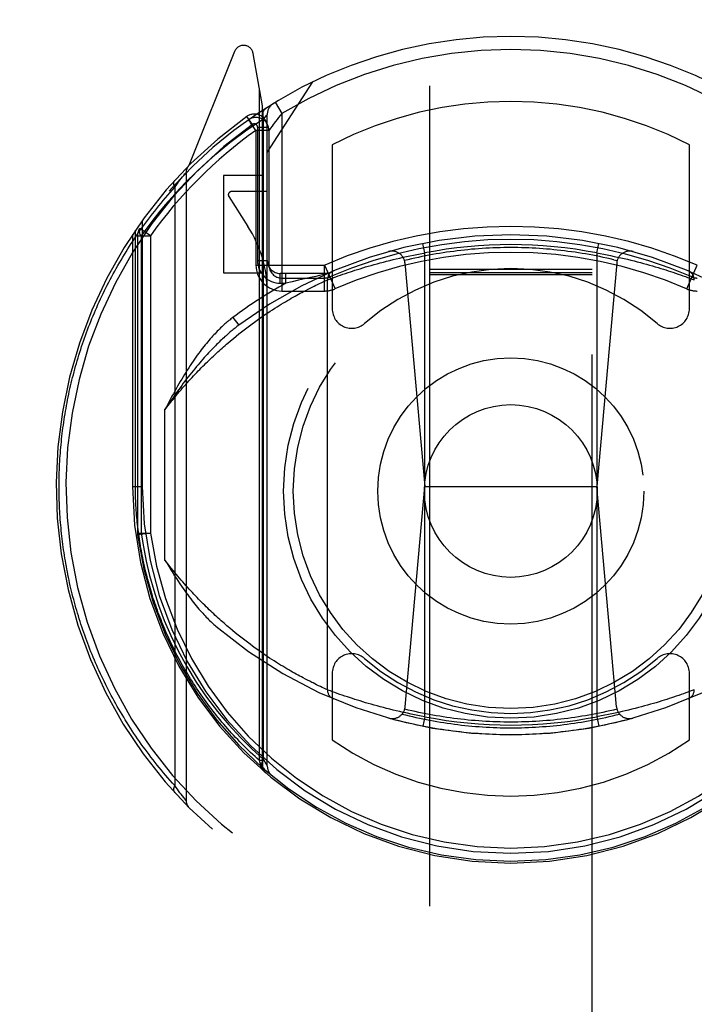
# Model space of a CAD drawing. Header units: inches. Extents: x 0 to 230, y 0 to 149.
# Tile 51 of 92: x 69.34 to 70.38, y 103.04 to 104.56. Entities that reach past the tile are written whole.
import ezdxf

# ---------------------------------------------------------------- set-up
doc = ezdxf.new("R2010")
doc.units = ezdxf.units.IN
doc.header["$LTSCALE"] = 12.635135
doc.header["$MEASUREMENT"] = 0
doc.linetypes.add('HIDDEN', pattern=[0.2, 0.1, -0.1])
doc.layers.get('0').update_dxf_attribs({"linetype": 'CONTINUOUS'})
doc.layers.add('DEFAULT_2', color=8, linetype='HIDDEN')
doc.layers.add('DIMENSIONS', color=7, linetype='CONTINUOUS')
doc.styles.get("Standard").update_dxf_attribs({"font": 'arial.ttf'})
doc.dimstyles.new('DIMSTYLE_1', dxfattribs={"dimtxt": 1.013514, "dimasz": 1.351351, "dimexe": 0.09, "dimexo": 0.07, "dimgap": 0.0375, "dimtad": 0, "dimtih": 1, "dimtoh": 1, "dimzin": 4, "dimdsep": 46, "dimtxsty": 'Standard', "dimblk": '_FILLED', "dimblk1": '_FILLED', "dimblk2": '_FILLED', "dimcen": 0.09, "dimazin": 1, "dimtfac": 1, "dimtofl": 0, "dimtmove": 0, "dimatfit": 3, "dimldrblk": '_FILLED', "dimfxl": 1, "dimtolj": 1, "dimtzin": 4, "dimarcsym": 0})

# ---------------------------------------------------------------- blocks, each defined once
blk = doc.blocks.new('_FILLED')
at = {"color": 0, "linetype": 'ByBlock'}
blk.add_solid([(0, 0), (-1, 0.2), (-1, -0.2)], dxfattribs=at)
blk = doc.blocks.new('*D13')
at = {"layer": 'DIMENSIONS', "color": 2, "linetype": 'Continuous'}
for p, q in [((69.2811, 84.0253), (66.6874, 84.0253)), ((72.9061, 84.0253), (75.6088, 84.0253))]:
    blk.add_line(p, q, dxfattribs=at)
at = {"layer": 'DIMENSIONS', "color": 2, "linetype": 'Continuous', "xscale": 1.3513513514, "yscale": 1.3513513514, "zscale": 1.3513513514}
blk.add_blockref('_FILLED', (69.2811, 84.0253), dxfattribs=at)
at = {"layer": 'DIMENSIONS', "color": 2, "linetype": 'Continuous', "xscale": 1.3513513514, "yscale": 1.3513513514, "zscale": 1.3513513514, "rotation": 180}
blk.add_blockref('_FILLED', (72.9061, 84.0253), dxfattribs=at)
at = {"layer": 'DIMENSIONS', "color": 2, "linetype": 'Continuous', "insert": (66.1807, 84.5321), "char_height": 1.01351, "width": 2.754195, "attachment_point": 3, "line_spacing_factor": 0.9}
blk.add_mtext('3.63', dxfattribs=at)
blk = doc.blocks.new('*D16')
at = {"layer": 'DIMENSIONS', "color": 2, "linetype": 'Continuous'}
for p, q in [((55.608, 108.0607), (55.608, 110.9352)), ((55.608, 110.9352), (56.7904, 110.9352)), ((54.3918, 106.9357), (57.8229, 106.9357)), ((55.608, 106.9357), (55.608, 104.233))]:
    blk.add_line(p, q, dxfattribs=at)
at = {"layer": 'DIMENSIONS', "color": 2, "linetype": 'Continuous', "xscale": 1.3513513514, "yscale": 1.3513513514, "zscale": 1.3513513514}
for p, rotation in [((55.608, 108.0607), 270), ((55.608, 106.9357), 90)]:
    blk.add_blockref('_FILLED', p, dxfattribs=dict(at, rotation=rotation))
at = {"layer": 'DIMENSIONS', "color": 2, "linetype": 'Continuous', "insert": (57.2972, 111.442), "char_height": 1.01351, "width": 2.754195, "attachment_point": 1, "line_spacing_factor": 0.9}
blk.add_mtext('1.13', dxfattribs=at)

msp = doc.modelspace()

# ---------------------------------------------------------------- linework, layer by layer
at = {"layer": 'DEFAULT_2', "color": 8, "linetype": 'HIDDEN'}
for p, q in [((69.9686, 106.9832), (69.9686, 74.9814)), ((70.2186, 74.9814), (70.2186, 106.9832)), ((69.6682, 104.509), (69.598, 104.3335)), ((69.7111, 104.4255), (69.6969, 104.5061)), ((69.7067, 103.4169), (69.7067, 104.4504)), ((69.7186, 104.3533), (69.7886, 104.4623)), ((69.7111, 103.4093), (69.7111, 104.4255)), ((69.7308, 104.4308), (69.7411, 104.4137)), ((69.6957, 104.3968), (69.687, 104.409)), ((69.6898, 104.404), (69.6896, 104.4038)), ((69.6898, 104.404), (69.6896, 104.4038)), ((69.6903, 104.4043), (69.6898, 104.404)), ((69.7128, 104.4048), (69.7154, 104.4081)), ((69.7128, 103.4189), (69.7128, 104.4049)), ((69.7154, 104.4081), (69.7172, 104.4104)), ((69.7186, 103.4091), (69.7186, 104.4122)), ((69.7411, 104.4137), (69.7361, 104.4075)), ((69.7411, 104.4137), (69.7411, 104.1402)), ((69.7036, 104.3927), (69.7036, 104.1872)), ((69.7036, 104.3927), (69.7186, 104.3927)), ((69.7011, 104.3875), (69.7011, 104.1802)), ((69.7211, 104.3875), (69.7011, 104.3875)), ((69.7211, 104.3875), (69.7211, 104.1802)), ((69.8186, 104.3655), (69.8186, 104.1128)), ((70.3686, 104.1128), (70.3686, 104.3655)), ((69.5842, 104.3109), (69.5861, 104.3133)), ((69.5861, 104.3133), (69.588, 104.3158)), ((69.588, 104.3158), (69.5899, 104.3182)), ((69.5899, 104.3182), (69.5917, 104.3205)), ((69.5917, 104.3205), (69.5935, 104.3228)), ((69.5935, 104.3228), (69.5936, 104.3229)), ((69.5936, 104.3229), (69.5936, 103.3555)), ((69.6511, 104.3183), (69.6511, 104.1683)), ((69.7111, 104.3183), (69.6511, 104.3183)), ((69.576, 104.2999), (69.5782, 104.3029)), ((69.576, 104.2999), (69.576, 103.3785)), ((69.5782, 104.3029), (69.5803, 104.3056)), ((69.5803, 104.3056), (69.5821, 104.3081)), ((69.5821, 104.3081), (69.5842, 104.3109)), ((69.6594, 104.2856), (69.6889, 104.2397)), ((69.7186, 104.2933), (69.6636, 104.2933)), ((69.5386, 104.2251), (69.5223, 104.2367)), ((69.5261, 104.249), (69.5261, 103.8392)), ((69.5111, 104.2274), (69.5111, 103.8392)), ((69.5155, 103.8392), (69.5155, 104.2339)), ((69.5186, 104.2251), (69.5186, 103.7675)), ((69.5186, 104.2251), (69.5386, 104.2251)), ((69.5245, 104.2251), (69.5245, 103.7674)), ((69.5386, 104.2251), (69.5386, 103.7675)), ((69.9611, 104.1988), (69.9582, 104.2135)), ((70.2261, 104.1988), (70.229, 104.2135)), ((69.9173, 104.1898), (69.9225, 104.191)), ((69.9225, 104.191), (69.9277, 104.1921)), ((69.9277, 104.1921), (69.9329, 104.1933)), ((69.9329, 104.1933), (69.9382, 104.1944)), ((69.9382, 104.1944), (69.9435, 104.1954)), ((69.9435, 104.1954), (69.9488, 104.1965)), ((69.9488, 104.1965), (69.9541, 104.1975)), ((69.9611, 103.4846), (69.9611, 104.1988)), ((70.2261, 104.1988), (70.2261, 103.4846)), ((70.2261, 104.1988), (70.2314, 104.1978)), ((70.2314, 104.1978), (70.2367, 104.1968)), ((70.2367, 104.1968), (70.242, 104.1958)), ((70.242, 104.1958), (70.2473, 104.1947)), ((70.2473, 104.1947), (70.2526, 104.1936)), ((70.2526, 104.1936), (70.2578, 104.1925)), ((70.2578, 104.1925), (70.263, 104.1914)), ((70.263, 104.1914), (70.2682, 104.1902)), ((69.7011, 104.1802), (69.807, 104.1802)), ((69.7036, 104.1872), (69.7186, 104.1872)), ((69.8069, 104.1402), (69.8069, 104.1802)), ((69.8069, 104.1802), (69.8229, 104.1435)), ((69.8614, 104.1746), (69.8655, 104.1759)), ((69.8655, 104.1759), (69.8697, 104.1772)), ((69.8697, 104.1772), (69.874, 104.1784)), ((69.874, 104.1784), (69.8785, 104.1797)), ((69.8785, 104.1797), (69.883, 104.181)), ((69.883, 104.181), (69.8877, 104.1823)), ((69.8877, 104.1823), (69.8924, 104.1836)), ((69.8924, 104.1836), (69.8973, 104.1848)), ((69.8973, 104.1848), (69.9022, 104.1861)), ((69.9022, 104.1861), (69.9072, 104.1873)), ((69.9072, 104.1873), (69.9122, 104.1886)), ((69.9122, 104.1886), (69.9173, 104.1898)), ((69.9305, 104.1834), (69.9611, 103.8392)), ((70.2567, 104.1834), (70.2261, 103.8392)), ((70.252, 104.1883), (70.2574, 104.187)), ((70.2682, 104.1902), (70.2733, 104.189)), ((70.2733, 104.189), (70.2784, 104.1878)), ((70.2784, 104.1878), (70.2834, 104.1865)), ((70.2834, 104.1865), (70.2883, 104.1853)), ((70.2883, 104.1853), (70.2932, 104.184)), ((70.2932, 104.184), (70.298, 104.1827)), ((70.298, 104.1827), (70.3027, 104.1814)), ((70.3027, 104.1814), (70.3073, 104.1801)), ((70.3073, 104.1801), (70.3118, 104.1789)), ((70.3118, 104.1789), (70.3161, 104.1776)), ((70.3161, 104.1776), (70.3204, 104.1763)), ((70.3204, 104.1763), (70.3245, 104.1751)), ((70.3644, 104.1435), (70.3803, 104.1802)), ((69.6511, 104.1683), (69.7111, 104.1683)), ((69.7386, 104.1522), (69.7386, 104.1672)), ((69.8111, 104.1672), (69.7386, 104.1672)), ((69.7472, 104.1522), (69.7472, 104.1672)), ((69.7849, 104.1609), (69.7758, 104.1588)), ((69.7936, 104.1628), (69.7849, 104.1609)), ((69.7991, 104.164), (69.7936, 104.1628)), ((69.8082, 104.1659), (69.7991, 104.164)), ((69.8175, 104.1597), (69.8209, 104.161)), ((69.8209, 104.161), (69.8241, 104.1622)), ((69.8241, 104.1622), (69.8279, 104.1635)), ((69.8279, 104.1635), (69.8313, 104.1647)), ((69.8313, 104.1647), (69.8349, 104.166)), ((69.8349, 104.166), (69.8389, 104.1673)), ((69.8389, 104.1673), (69.8431, 104.1688)), ((69.8431, 104.1688), (69.8465, 104.1699)), ((69.8465, 104.1699), (69.85, 104.171)), ((69.85, 104.171), (69.8536, 104.1722)), ((69.8536, 104.1722), (69.8574, 104.1734)), ((69.8574, 104.1734), (69.8614, 104.1746)), ((70.2186, 104.1732), (69.9686, 104.1732)), ((70.2186, 104.1682), (69.9686, 104.1682)), ((70.2186, 104.165), (69.9686, 104.165)), ((70.3245, 104.1751), (70.3285, 104.1738)), ((70.3285, 104.1738), (70.3324, 104.1726)), ((70.3324, 104.1726), (70.3361, 104.1714)), ((70.3361, 104.1714), (70.3396, 104.1702)), ((70.3396, 104.1702), (70.343, 104.1691)), ((70.343, 104.1691), (70.3474, 104.1677)), ((70.3474, 104.1677), (70.3514, 104.1663)), ((70.3514, 104.1663), (70.3551, 104.165)), ((70.3551, 104.165), (70.3585, 104.1638)), ((70.3585, 104.1638), (70.3624, 104.1624)), ((70.3624, 104.1624), (70.3658, 104.1612)), ((70.3658, 104.1612), (70.3692, 104.1599)), ((69.7386, 104.1522), (69.7472, 104.1522)), ((69.7411, 104.1602), (69.8069, 104.1602)), ((69.7569, 104.1545), (69.7472, 104.1522)), ((69.7667, 104.1567), (69.7569, 104.1545)), ((69.7758, 104.1588), (69.7667, 104.1567)), ((69.7847, 104.1447), (69.7877, 104.1462)), ((69.7877, 104.1462), (69.7906, 104.1476)), ((69.7906, 104.1476), (69.7933, 104.149)), ((69.7933, 104.149), (69.7959, 104.1502)), ((69.7959, 104.1502), (69.799, 104.1517)), ((69.799, 104.1517), (69.8017, 104.153)), ((69.8017, 104.153), (69.8046, 104.1544)), ((69.8046, 104.1544), (69.8075, 104.1557)), ((69.8075, 104.1557), (69.8102, 104.1569)), ((69.8111, 104.1573), (69.8142, 104.1585)), ((69.8111, 103.5261), (69.8111, 104.1573)), ((69.8142, 104.1585), (69.8175, 104.1597)), ((70.3692, 104.1599), (70.3727, 104.1586)), ((70.3727, 104.1586), (70.3761, 104.1573)), ((69.7411, 104.1402), (69.8069, 104.1402)), ((69.7556, 104.129), (69.7585, 104.1306)), ((69.7585, 104.1306), (69.7613, 104.1322)), ((69.7613, 104.1322), (69.7641, 104.1338)), ((69.7641, 104.1338), (69.7668, 104.1352)), ((69.7668, 104.1352), (69.7694, 104.1367)), ((69.7694, 104.1367), (69.772, 104.138)), ((69.772, 104.138), (69.7744, 104.1394)), ((69.7744, 104.1394), (69.778, 104.1412)), ((69.778, 104.1412), (69.7814, 104.143)), ((69.7814, 104.143), (69.7847, 104.1447)), ((69.7302, 104.1136), (69.7336, 104.1157)), ((69.7336, 104.1157), (69.7369, 104.1178)), ((69.7369, 104.1178), (69.7402, 104.1198)), ((69.7402, 104.1198), (69.7434, 104.1218)), ((69.7434, 104.1218), (69.7466, 104.1237)), ((69.7466, 104.1237), (69.7496, 104.1255)), ((69.7496, 104.1255), (69.7527, 104.1273)), ((69.7527, 104.1273), (69.7556, 104.129)), ((69.7087, 104.0992), (69.7124, 104.1018)), ((69.7124, 104.1018), (69.7161, 104.1043)), ((69.7161, 104.1043), (69.7197, 104.1067)), ((69.7197, 104.1067), (69.7232, 104.1091)), ((69.7232, 104.1091), (69.7268, 104.1114)), ((69.7268, 104.1114), (69.7302, 104.1136)), ((69.6656, 104.0995), (69.6746, 104.0874)), ((69.6872, 104.0836), (69.6912, 104.0866)), ((69.6912, 104.0866), (69.6952, 104.0896)), ((69.701, 104.0938), (69.7049, 104.0966)), ((69.7049, 104.0966), (69.7087, 104.0992)), ((69.6665, 104.0672), (69.6707, 104.0707)), ((69.6707, 104.0707), (69.6749, 104.074)), ((69.6749, 104.074), (69.6791, 104.0773)), ((69.6791, 104.0773), (69.6832, 104.0805)), ((69.6832, 104.0805), (69.6872, 104.0836)), ((69.6578, 104.0599), (69.6622, 104.0636)), ((69.6622, 104.0636), (69.6665, 104.0672)), ((69.5611, 103.7258), (69.5611, 103.9576)), ((69.5111, 103.8392), (69.5155, 103.8392)), ((69.5111, 103.8392), (69.5261, 103.8392)), ((69.931, 103.4999), (69.9611, 103.8392)), ((69.9611, 103.8392), (70.2261, 103.8392)), ((70.2563, 103.4999), (70.2261, 103.8392)), ((69.5186, 103.7675), (69.5188, 103.7649)), ((69.5186, 103.7675), (69.5386, 103.7675)), ((69.5386, 103.7675), (69.5188, 103.7649)), ((69.6694, 103.6138), (69.6651, 103.6173)), ((69.6736, 103.6104), (69.6694, 103.6138)), ((69.6778, 103.6071), (69.6736, 103.6104)), ((69.6819, 103.6038), (69.6778, 103.6071)), ((69.686, 103.6007), (69.6819, 103.6038)), ((69.6901, 103.5976), (69.686, 103.6007)), ((69.6999, 103.5904), (69.696, 103.5932)), ((69.7038, 103.5876), (69.6999, 103.5904)), ((69.7076, 103.5849), (69.7038, 103.5876)), ((69.7113, 103.5823), (69.7076, 103.5849)), ((69.715, 103.5798), (69.7113, 103.5823)), ((69.7186, 103.5774), (69.715, 103.5798)), ((69.7222, 103.575), (69.7186, 103.5774)), ((69.7257, 103.5727), (69.7222, 103.575)), ((69.7292, 103.5705), (69.7257, 103.5727)), ((69.7326, 103.5683), (69.7292, 103.5705)), ((69.736, 103.5662), (69.7326, 103.5683)), ((69.7392, 103.5642), (69.736, 103.5662)), ((69.7425, 103.5622), (69.7392, 103.5642)), ((69.7456, 103.5603), (69.7425, 103.5622)), ((69.7487, 103.5584), (69.7456, 103.5603)), ((69.7518, 103.5567), (69.7487, 103.5584)), ((69.7547, 103.5549), (69.7518, 103.5567)), ((69.7576, 103.5533), (69.7547, 103.5549)), ((69.7605, 103.5517), (69.7576, 103.5533)), ((69.7632, 103.5501), (69.7605, 103.5517)), ((69.766, 103.5486), (69.7632, 103.5501)), ((69.7686, 103.5472), (69.766, 103.5486)), ((69.7711, 103.5458), (69.7686, 103.5472)), ((69.7736, 103.5445), (69.7711, 103.5458)), ((69.7772, 103.5426), (69.7736, 103.5445)), ((69.7807, 103.5408), (69.7772, 103.5426)), ((69.7839, 103.5391), (69.7807, 103.5408)), ((69.787, 103.5375), (69.7839, 103.5391)), ((69.8186, 103.5516), (69.8186, 103.4488)), ((70.3686, 103.4488), (70.3686, 103.5516)), ((69.789, 103.5366), (69.787, 103.5375)), ((69.7918, 103.5352), (69.789, 103.5366)), ((69.7944, 103.5339), (69.7918, 103.5352)), ((69.7976, 103.5323), (69.7944, 103.5339)), ((69.8005, 103.531), (69.7976, 103.5323)), ((69.803, 103.5298), (69.8005, 103.531)), ((69.8057, 103.5285), (69.803, 103.5298)), ((69.8086, 103.5272), (69.8057, 103.5285)), ((69.8111, 103.5261), (69.8086, 103.5272)), ((69.8123, 103.5257), (69.8111, 103.5261)), ((69.8157, 103.5244), (69.8123, 103.5257)), ((69.8191, 103.5231), (69.8157, 103.5244)), ((70.3697, 103.5237), (70.3664, 103.5224)), ((70.373, 103.5249), (70.3697, 103.5237)), ((70.3761, 103.5261), (70.373, 103.5249)), ((69.8228, 103.5217), (69.8191, 103.5231)), ((69.8263, 103.5204), (69.8228, 103.5217)), ((69.8304, 103.519), (69.8263, 103.5204)), ((69.834, 103.5178), (69.8304, 103.519)), ((69.8378, 103.5164), (69.834, 103.5178)), ((69.842, 103.515), (69.8378, 103.5164)), ((69.8465, 103.5135), (69.842, 103.515)), ((69.85, 103.5124), (69.8465, 103.5135)), ((69.8536, 103.5112), (69.85, 103.5124)), ((69.8574, 103.51), (69.8536, 103.5112)), ((69.8614, 103.5088), (69.8574, 103.51)), ((69.8655, 103.5075), (69.8614, 103.5088)), ((70.3259, 103.5088), (70.3218, 103.5075)), ((70.3298, 103.51), (70.3259, 103.5088)), ((70.3336, 103.5112), (70.3298, 103.51)), ((70.3373, 103.5124), (70.3336, 103.5112)), ((70.3408, 103.5135), (70.3373, 103.5124)), ((70.3441, 103.5146), (70.3408, 103.5135)), ((70.3484, 103.5161), (70.3441, 103.5146)), ((70.3523, 103.5174), (70.3484, 103.5161)), ((70.356, 103.5187), (70.3523, 103.5174)), ((70.3593, 103.5199), (70.356, 103.5187)), ((70.3631, 103.5212), (70.3593, 103.5199)), ((70.3664, 103.5224), (70.3631, 103.5212)), ((69.8697, 103.5062), (69.8655, 103.5075)), ((69.874, 103.505), (69.8697, 103.5062)), ((69.8785, 103.5037), (69.874, 103.505)), ((69.883, 103.5024), (69.8785, 103.5037)), ((69.8877, 103.5011), (69.883, 103.5024)), ((69.8924, 103.4998), (69.8877, 103.5011)), ((69.8973, 103.4986), (69.8924, 103.4998)), ((69.9022, 103.4973), (69.8973, 103.4986)), ((69.9072, 103.4961), (69.9022, 103.4973)), ((69.9122, 103.4948), (69.9072, 103.4961)), ((69.9173, 103.4936), (69.9122, 103.4948)), ((69.9225, 103.4924), (69.9173, 103.4936)), ((70.2699, 103.4936), (70.2648, 103.4924)), ((70.275, 103.4948), (70.2699, 103.4936)), ((70.2801, 103.4961), (70.275, 103.4948)), ((70.2851, 103.4973), (70.2801, 103.4961)), ((70.29, 103.4986), (70.2851, 103.4973)), ((70.2948, 103.4998), (70.29, 103.4986)), ((70.2996, 103.5011), (70.2948, 103.4998)), ((70.3042, 103.5024), (70.2996, 103.5011)), ((70.3088, 103.5037), (70.3042, 103.5024)), ((70.3132, 103.505), (70.3088, 103.5037)), ((70.3176, 103.5062), (70.3132, 103.505)), ((70.3218, 103.5075), (70.3176, 103.5062)), ((69.9277, 103.4913), (69.9225, 103.4924)), ((69.9399, 103.4887), (69.9347, 103.4898)), ((69.9452, 103.4876), (69.9399, 103.4887)), ((69.9505, 103.4866), (69.9452, 103.4876)), ((69.9558, 103.4856), (69.9505, 103.4866)), ((69.9611, 103.4846), (69.9558, 103.4856)), ((69.9611, 103.4846), (69.9582, 103.4699)), ((70.2261, 103.4846), (70.229, 103.4699)), ((70.2385, 103.4869), (70.2332, 103.4859)), ((70.2438, 103.488), (70.2385, 103.4869)), ((70.2491, 103.489), (70.2438, 103.488)), ((70.2543, 103.4901), (70.2491, 103.489)), ((70.2596, 103.4913), (70.2543, 103.4901)), ((70.2648, 103.4924), (70.2596, 103.4913)), ((69.7154, 103.4145), (69.7128, 103.419)), ((69.7077, 103.413), (69.7067, 103.4169)), ((69.7111, 103.4169), (69.7067, 103.4169)), ((69.708, 103.4112), (69.7077, 103.413)), ((69.7111, 103.413), (69.7077, 103.413)), ((69.7081, 103.4104), (69.708, 103.4112)), ((69.7111, 103.4093), (69.7111, 103.4093)), ((69.7173, 103.4114), (69.7154, 103.4145)), ((69.7183, 103.4096), (69.7173, 103.4114)), ((69.5782, 103.3755), (69.576, 103.3785)), ((69.5803, 103.3728), (69.5782, 103.3755)), ((69.5821, 103.3703), (69.5803, 103.3728)), ((69.5842, 103.3675), (69.5821, 103.3703)), ((69.5861, 103.3651), (69.5842, 103.3675)), ((69.588, 103.3626), (69.5861, 103.3651)), ((69.5899, 103.3602), (69.588, 103.3626)), ((69.5917, 103.3579), (69.5899, 103.3602)), ((69.5936, 103.3555), (69.5917, 103.3579))]:
    msp.add_line(p, q, dxfattribs=at)
for points in [[(69.7161, 104.4217), (69.7146, 104.4205), (69.7134, 104.4189), (69.7125, 104.4171), (69.7119, 104.415), (69.7116, 104.4126), (69.7117, 104.4101), (69.7121, 104.4075), (69.7128, 104.4048)], [(69.7128, 104.4049), (69.6872, 104.3879), (69.6611, 104.3683), (69.6345, 104.3462), (69.6074, 104.3216)], [(69.6929, 104.3992), (69.692, 104.4004), (69.6912, 104.4015), (69.6905, 104.4025), (69.69, 104.4032), (69.6897, 104.4036), (69.6896, 104.4038)], [(69.7172, 104.4104), (69.7183, 104.4117), (69.7185, 104.4121), (69.7186, 104.4122)], [(69.7361, 104.4075), (69.7337, 104.4044), (69.7314, 104.4015), (69.7294, 104.3988), (69.7276, 104.3964), (69.726, 104.3942), (69.7235, 104.3908)], [(69.7011, 104.3875), (69.7001, 104.3889), (69.6991, 104.3904), (69.698, 104.3919), (69.6969, 104.3935), (69.6958, 104.395), (69.6948, 104.3965), (69.6929, 104.3992)], [(69.7215, 104.388), (69.7212, 104.3876), (69.7211, 104.3875)], [(69.7235, 104.3908), (69.7226, 104.3896), (69.7215, 104.388)], [(69.6074, 104.3216), (69.5949, 104.3092), (69.5831, 104.297), (69.572, 104.2849), (69.5616, 104.2729), (69.5518, 104.2611), (69.5424, 104.2492), (69.5333, 104.2372), (69.5245, 104.2251)], [(69.398, 103.8392), (69.398, 103.8435), (69.3981, 103.8478), (69.3981, 103.8521), (69.3982, 103.8563), (69.3983, 103.8606), (69.3985, 103.8649), (69.3987, 103.8692), (69.3989, 103.8735), (69.3991, 103.8778), (69.3994, 103.8821), (69.3996, 103.8864), (69.4, 103.8907), (69.4003, 103.895), (69.4007, 103.8993), (69.401, 103.9036), (69.4015, 103.9079), (69.4019, 103.9122), (69.4024, 103.9165), (69.4029, 103.9208), (69.4034, 103.9251), (69.404, 103.9294), (69.4046, 103.9337), (69.4052, 103.938), (69.4058, 103.9423), (69.4065, 103.9466), (69.4072, 103.9509), (69.4079, 103.9552), (69.4087, 103.9595), (69.4094, 103.9638), (69.4103, 103.9681), (69.4111, 103.9725), (69.412, 103.9768), (69.4129, 103.9811), (69.4138, 103.9854), (69.4148, 103.9897), (69.4157, 103.994), (69.4168, 103.9983), (69.4178, 104.0027), (69.4189, 104.007), (69.42, 104.0113), (69.4211, 104.0156), (69.4223, 104.0199), (69.4235, 104.0242), (69.4247, 104.0286), (69.426, 104.0329), (69.4273, 104.0372), (69.4286, 104.0415), (69.4299, 104.0459), (69.4313, 104.0502), (69.4327, 104.0545), (69.4342, 104.0588), (69.4357, 104.0632), (69.4372, 104.0675), (69.4387, 104.0718), (69.4403, 104.0761), (69.4419, 104.0804), (69.4435, 104.0848), (69.4452, 104.0891), (69.4469, 104.0934), (69.4487, 104.0977), (69.4505, 104.102), (69.4523, 104.1064), (69.4541, 104.1107), (69.456, 104.115), (69.4579, 104.1193), (69.4599, 104.1236), (69.4618, 104.1279), (69.4639, 104.1322), (69.4659, 104.1365), (69.468, 104.1408), (69.4701, 104.1451), (69.4723, 104.1494), (69.4745, 104.1537), (69.4767, 104.158), (69.479, 104.1623), (69.4813, 104.1666), (69.4837, 104.1709), (69.486, 104.1751), (69.4885, 104.1794), (69.4909, 104.1837), (69.4934, 104.1879), (69.496, 104.1922), (69.4985, 104.1964), (69.5011, 104.2007), (69.5038, 104.2049), (69.5065, 104.2091), (69.5092, 104.2133), (69.512, 104.2176), (69.5148, 104.2218), (69.5177, 104.226), (69.5205, 104.2302), (69.5235, 104.2344), (69.5265, 104.2385), (69.5295, 104.2427), (69.5325, 104.2469), (69.5356, 104.251), (69.5388, 104.2551), (69.5419, 104.2593), (69.5452, 104.2634), (69.5484, 104.2675), (69.5517, 104.2716), (69.5551, 104.2757), (69.5585, 104.2797), (69.5619, 104.2838), (69.5654, 104.2878), (69.5689, 104.2918), (69.5724, 104.2959), (69.576, 104.2999)], [(69.5756, 104.3099), (69.5754, 104.3098), (69.5753, 104.3097), (69.5752, 104.3095), (69.5751, 104.3094), (69.575, 104.3092), (69.5749, 104.3091), (69.5748, 104.3089), (69.5748, 104.3088), (69.5747, 104.3086), (69.5746, 104.3084), (69.5746, 104.3082), (69.5745, 104.3081), (69.5744, 104.3079), (69.5744, 104.3077), (69.5743, 104.3075), (69.5743, 104.3073), (69.5743, 104.3071), (69.5743, 104.3069), (69.5742, 104.3067), (69.5742, 104.3065), (69.5742, 104.3063), (69.5742, 104.3061), (69.5742, 104.3059), (69.5742, 104.3056), (69.5742, 104.3054), (69.5742, 104.3052), (69.5743, 104.305), (69.5743, 104.3047), (69.5743, 104.3045), (69.5744, 104.3043), (69.5744, 104.304), (69.5745, 104.3038), (69.5745, 104.3036), (69.5746, 104.3033), (69.5747, 104.3031), (69.5747, 104.3028), (69.5748, 104.3026), (69.5749, 104.3024), (69.575, 104.3021), (69.5751, 104.3019), (69.5752, 104.3016), (69.5753, 104.3014), (69.5754, 104.3011), (69.5755, 104.3009), (69.5757, 104.3006), (69.5758, 104.3004), (69.5759, 104.3001), (69.576, 104.2999)], [(69.5245, 104.2251), (69.5231, 104.2274), (69.5221, 104.2295), (69.5215, 104.2316), (69.5213, 104.2335), (69.5216, 104.2352), (69.5223, 104.2367)], [(70.0936, 104.2071), (70.0881, 104.207), (70.0826, 104.207), (70.0771, 104.2069), (70.0716, 104.2067), (70.0661, 104.2065), (70.0606, 104.2062), (70.0551, 104.206), (70.0495, 104.2056), (70.044, 104.2052), (70.0386, 104.2048), (70.0331, 104.2044), (70.0276, 104.2038), (70.0221, 104.2033), (70.0166, 104.2027), (70.0111, 104.202), (70.0057, 104.2013), (70.0002, 104.2006), (69.9947, 104.1998), (69.9893, 104.199), (69.9838, 104.1981), (69.9784, 104.1972), (69.973, 104.1963), (69.9676, 104.1953), (69.9621, 104.1942), (69.9567, 104.1931), (69.9513, 104.192), (69.946, 104.1908), (69.9406, 104.1896), (69.9352, 104.1883), (69.9299, 104.187)], [(70.252, 104.1883), (70.2467, 104.1896), (70.2413, 104.1908), (70.2359, 104.192), (70.2305, 104.1931), (70.2251, 104.1942), (70.2197, 104.1953), (70.2143, 104.1963), (70.2088, 104.1972), (70.2034, 104.1981), (70.198, 104.199), (70.1925, 104.1998), (70.187, 104.2006), (70.1816, 104.2013), (70.1761, 104.202), (70.1706, 104.2027), (70.1652, 104.2033), (70.1597, 104.2038), (70.1542, 104.2044), (70.1487, 104.2048), (70.1432, 104.2052), (70.1377, 104.2056), (70.1322, 104.206), (70.1267, 104.2062), (70.1212, 104.2065), (70.1157, 104.2067), (70.1102, 104.2069), (70.1046, 104.207), (70.0991, 104.207), (70.0936, 104.2071)], [(69.9541, 104.1975), (69.9594, 104.1984), (69.9611, 104.1988)], [(69.8102, 104.1569), (69.8111, 104.1573), (69.8111, 104.1573)], [(69.6656, 104.0995), (69.6642, 104.0983), (69.6627, 104.0972), (69.6612, 104.096), (69.6596, 104.0948), (69.6581, 104.0935), (69.6565, 104.0922), (69.655, 104.0908), (69.6534, 104.0894), (69.6517, 104.088), (69.6501, 104.0864), (69.6484, 104.0849), (69.6468, 104.0833), (69.6451, 104.0816), (69.6433, 104.0799), (69.6416, 104.0782), (69.6398, 104.0764), (69.6381, 104.0745), (69.6363, 104.0725), (69.6344, 104.0706), (69.6326, 104.0685), (69.6307, 104.0664), (69.6288, 104.0642), (69.6269, 104.0619), (69.625, 104.0596), (69.623, 104.0572), (69.6211, 104.0547), (69.6191, 104.0522), (69.617, 104.0496), (69.615, 104.0469), (69.6129, 104.0441), (69.6108, 104.0412), (69.6087, 104.0382), (69.6065, 104.0351), (69.6043, 104.032), (69.6021, 104.0287), (69.5999, 104.0253), (69.5976, 104.0219), (69.5953, 104.0183)], [(69.6746, 104.0874), (69.6733, 104.0864), (69.6719, 104.0854), (69.6705, 104.0843), (69.6691, 104.0832), (69.6677, 104.082), (69.6662, 104.0809), (69.6647, 104.0796), (69.6632, 104.0784), (69.6616, 104.0771), (69.66, 104.0757), (69.6584, 104.0743), (69.6568, 104.0729), (69.6551, 104.0714), (69.6534, 104.0699), (69.6517, 104.0683), (69.6499, 104.0667), (69.6481, 104.065), (69.6463, 104.0633), (69.6445, 104.0615), (69.6426, 104.0596), (69.6406, 104.0577), (69.6387, 104.0558), (69.6367, 104.0538), (69.6346, 104.0517), (69.6326, 104.0495), (69.6305, 104.0473), (69.6283, 104.045), (69.6261, 104.0426), (69.6239, 104.0402), (69.6216, 104.0377), (69.6193, 104.035), (69.6169, 104.0323), (69.6145, 104.0296), (69.6121, 104.0267), (69.6096, 104.0237), (69.607, 104.0206), (69.6044, 104.0174), (69.6018, 104.0142)], [(69.6952, 104.0896), (69.6991, 104.0924), (69.701, 104.0938)], [(69.5611, 103.9576), (69.5636, 103.9608), (69.5661, 103.964), (69.5686, 103.9672), (69.571, 103.9703), (69.5735, 103.9733), (69.576, 103.9764), (69.5784, 103.9793), (69.5809, 103.9823), (69.5833, 103.9852), (69.5858, 103.988), (69.5882, 103.9909), (69.5907, 103.9937), (69.5931, 103.9964), (69.5955, 103.9991), (69.5979, 104.0018), (69.6004, 104.0044), (69.6028, 104.007), (69.6052, 104.0096), (69.6075, 104.0121), (69.6099, 104.0146), (69.6123, 104.0171), (69.6147, 104.0195), (69.617, 104.0219), (69.6194, 104.0243), (69.6217, 104.0266), (69.624, 104.0289), (69.6264, 104.0312), (69.6287, 104.0334), (69.631, 104.0357), (69.6333, 104.0378), (69.6356, 104.04), (69.6378, 104.0421), (69.6401, 104.0442), (69.6423, 104.0463), (69.6446, 104.0483), (69.6468, 104.0503), (69.6491, 104.0523), (69.6513, 104.0542), (69.6535, 104.0562), (69.6557, 104.0581), (69.6578, 104.0599)], [(69.5953, 104.0183), (69.5932, 104.0149), (69.591, 104.0115), (69.5889, 104.008), (69.5868, 104.0045), (69.5846, 104.0009), (69.5825, 103.9972), (69.5804, 103.9935), (69.5782, 103.9898), (69.5761, 103.986), (69.574, 103.9821), (69.5718, 103.9781), (69.5697, 103.9742), (69.5676, 103.9701), (69.5654, 103.966), (69.5633, 103.9618), (69.5611, 103.9576)], [(69.6018, 104.0142), (69.5993, 104.0111), (69.5968, 104.0079), (69.5943, 104.0047), (69.5918, 104.0014), (69.5893, 103.9981), (69.5868, 103.9947), (69.5843, 103.9913), (69.5817, 103.9878), (69.5792, 103.9842), (69.5766, 103.9806), (69.5741, 103.9769), (69.5715, 103.9732), (69.5689, 103.9694), (69.5663, 103.9655), (69.5637, 103.9616), (69.5611, 103.9576)], [(69.576, 103.3785), (69.5725, 103.3824), (69.569, 103.3864), (69.5656, 103.3903), (69.5622, 103.3942), (69.5588, 103.3982), (69.5555, 103.4022), (69.5523, 103.4062), (69.549, 103.4102), (69.5458, 103.4142), (69.5427, 103.4182), (69.5395, 103.4222), (69.5365, 103.4263), (69.5334, 103.4303), (69.5304, 103.4344), (69.5275, 103.4384), (69.5246, 103.4425), (69.5217, 103.4466), (69.5188, 103.4507), (69.516, 103.4548), (69.5133, 103.4589), (69.5105, 103.463), (69.5078, 103.4672), (69.5052, 103.4713), (69.5026, 103.4754), (69.5, 103.4796), (69.4975, 103.4837), (69.495, 103.4879), (69.4925, 103.4921), (69.4901, 103.4962), (69.4877, 103.5004), (69.4853, 103.5046), (69.483, 103.5088), (69.4807, 103.513), (69.4784, 103.5171), (69.4762, 103.5213), (69.474, 103.5255), (69.4719, 103.5297), (69.4698, 103.5339), (69.4677, 103.5382), (69.4657, 103.5424), (69.4637, 103.5466), (69.4617, 103.5508), (69.4597, 103.555), (69.4578, 103.5592), (69.456, 103.5635), (69.4541, 103.5677), (69.4523, 103.5719), (69.4505, 103.5761), (69.4488, 103.5804), (69.4471, 103.5846), (69.4454, 103.5888), (69.4438, 103.5931), (69.4421, 103.5973), (69.4406, 103.6016), (69.439, 103.6058), (69.4375, 103.61), (69.436, 103.6143), (69.4345, 103.6185), (69.4331, 103.6228), (69.4317, 103.627), (69.4303, 103.6312), (69.429, 103.6355), (69.4277, 103.6397), (69.4264, 103.644), (69.4252, 103.6482), (69.424, 103.6525), (69.4228, 103.6567), (69.4216, 103.6609), (69.4205, 103.6652), (69.4194, 103.6694), (69.4183, 103.6737), (69.4173, 103.6779), (69.4163, 103.6822), (69.4153, 103.6864), (69.4143, 103.6906), (69.4134, 103.6949), (69.4125, 103.6991), (69.4116, 103.7034), (69.4108, 103.7076), (69.41, 103.7119), (69.4092, 103.7161), (69.4084, 103.7203), (69.4077, 103.7246), (69.407, 103.7288), (69.4063, 103.7331), (69.4056, 103.7373), (69.405, 103.7415), (69.4044, 103.7458), (69.4038, 103.75), (69.4033, 103.7543), (69.4028, 103.7585), (69.4023, 103.7627), (69.4018, 103.767), (69.4014, 103.7712), (69.401, 103.7755), (69.4006, 103.7797), (69.4002, 103.7839), (69.3999, 103.7882), (69.3996, 103.7924), (69.3993, 103.7967), (69.3991, 103.8009), (69.3989, 103.8052), (69.3987, 103.8094), (69.3985, 103.8136), (69.3983, 103.8179), (69.3982, 103.8222), (69.3981, 103.8264), (69.3981, 103.8307), (69.398, 103.8349), (69.398, 103.8392)], [(69.7067, 103.4169), (69.7032, 103.42), (69.6997, 103.4232), (69.6962, 103.4264), (69.6928, 103.4296), (69.6894, 103.4329), (69.6861, 103.4361), (69.6828, 103.4394), (69.6795, 103.4427), (69.6763, 103.446), (69.6731, 103.4493), (69.6699, 103.4526), (69.6668, 103.456), (69.6637, 103.4593), (69.6606, 103.4627), (69.6576, 103.4661), (69.6547, 103.4695), (69.6517, 103.4729), (69.6488, 103.4763), (69.6459, 103.4797), (69.6431, 103.4832), (69.6403, 103.4866), (69.6376, 103.4901), (69.6349, 103.4935), (69.6322, 103.497), (69.6295, 103.5005), (69.6269, 103.504), (69.6243, 103.5075), (69.6218, 103.5111), (69.6193, 103.5146), (69.6168, 103.5181), (69.6144, 103.5217), (69.612, 103.5252), (69.6096, 103.5288), (69.6073, 103.5323), (69.605, 103.5359), (69.6027, 103.5395), (69.6005, 103.543), (69.5983, 103.5466), (69.5961, 103.5502), (69.594, 103.5538), (69.5919, 103.5574), (69.5898, 103.561), (69.5877, 103.5646), (69.5857, 103.5682), (69.5838, 103.5719), (69.5818, 103.5755), (69.5799, 103.5791), (69.578, 103.5827), (69.5762, 103.5864), (69.5744, 103.59), (69.5726, 103.5936), (69.5708, 103.5973), (69.5691, 103.6009), (69.5674, 103.6046), (69.5658, 103.6082), (69.5641, 103.6119), (69.5625, 103.6155), (69.561, 103.6192), (69.5594, 103.6228), (69.5579, 103.6265), (69.5564, 103.6301), (69.555, 103.6338), (69.5535, 103.6375), (69.5521, 103.6411), (69.5508, 103.6448), (69.5494, 103.6485), (69.5481, 103.6521), (69.5468, 103.6558), (69.5456, 103.6595), (69.5443, 103.6631), (69.5431, 103.6668), (69.542, 103.6705), (69.5408, 103.6741), (69.5397, 103.6778), (69.5386, 103.6815), (69.5375, 103.6851), (69.5365, 103.6888), (69.5355, 103.6925), (69.5345, 103.6961), (69.5335, 103.6998), (69.5326, 103.7035), (69.5317, 103.7071), (69.5308, 103.7108), (69.53, 103.7145), (69.5291, 103.7181), (69.5283, 103.7218), (69.5275, 103.7255), (69.5268, 103.7291), (69.5261, 103.7328), (69.5253, 103.7365), (69.5247, 103.7401), (69.524, 103.7438), (69.5234, 103.7475), (69.5228, 103.7511), (69.5222, 103.7548), (69.5216, 103.7585), (69.5211, 103.7621), (69.5206, 103.7658), (69.5201, 103.7695), (69.5197, 103.7731), (69.5192, 103.7768), (69.5188, 103.7805), (69.5184, 103.7841), (69.5181, 103.7878), (69.5177, 103.7915), (69.5174, 103.7951), (69.5171, 103.7988), (69.5169, 103.8025), (69.5166, 103.8062), (69.5164, 103.8098), (69.5162, 103.8135), (69.516, 103.8172), (69.5159, 103.8208), (69.5158, 103.8245), (69.5157, 103.8282), (69.5156, 103.8319), (69.5155, 103.8356), (69.5155, 103.8392)], [(69.5188, 103.7649), (69.5189, 103.7652), (69.5194, 103.7656), (69.5202, 103.7661), (69.5213, 103.7666), (69.5228, 103.767), (69.5245, 103.7675)], [(69.5245, 103.7674), (69.5278, 103.7461), (69.532, 103.7242), (69.5373, 103.702), (69.5437, 103.6793), (69.5512, 103.6563), (69.56, 103.633), (69.5701, 103.6097), (69.5814, 103.5862)], [(69.5611, 103.7258), (69.5642, 103.7205), (69.5673, 103.7155), (69.5702, 103.7107), (69.5731, 103.706), (69.5759, 103.7016), (69.5786, 103.6974), (69.5813, 103.6933), (69.5839, 103.6894), (69.5865, 103.6857), (69.589, 103.6821), (69.5914, 103.6786), (69.5938, 103.6753), (69.5961, 103.6721), (69.5985, 103.669), (69.6007, 103.666), (69.6029, 103.6632), (69.6051, 103.6604), (69.6072, 103.6578), (69.6093, 103.6552), (69.6114, 103.6528), (69.6134, 103.6504), (69.6153, 103.6481), (69.6173, 103.6459), (69.6192, 103.6438), (69.621, 103.6418), (69.6229, 103.6399), (69.6246, 103.638), (69.6264, 103.6362), (69.6281, 103.6345), (69.6298, 103.6328), (69.6315, 103.6312), (69.6331, 103.6297), (69.6347, 103.6282), (69.6362, 103.6268), (69.6378, 103.6255), (69.6393, 103.6242)], [(69.6651, 103.6173), (69.6608, 103.621), (69.6586, 103.6228), (69.6564, 103.6247), (69.6542, 103.6266), (69.652, 103.6285), (69.6498, 103.6305), (69.6475, 103.6324), (69.6453, 103.6345), (69.643, 103.6365), (69.6408, 103.6386), (69.6385, 103.6407), (69.6362, 103.6428), (69.6339, 103.6449), (69.6316, 103.6471), (69.6293, 103.6494), (69.627, 103.6516), (69.6246, 103.6539), (69.6223, 103.6562), (69.6199, 103.6585), (69.6175, 103.6609), (69.6152, 103.6633), (69.6128, 103.6658), (69.6104, 103.6683), (69.608, 103.6708), (69.6056, 103.6733), (69.6032, 103.6759), (69.6008, 103.6785), (69.5983, 103.6812), (69.5959, 103.6839), (69.5934, 103.6866), (69.591, 103.6894), (69.5885, 103.6922), (69.5861, 103.695), (69.5836, 103.6979), (69.5811, 103.7009), (69.5786, 103.7038), (69.5761, 103.7068), (69.5736, 103.7099), (69.5711, 103.713), (69.5686, 103.7161), (69.5661, 103.7193), (69.5636, 103.7225), (69.5611, 103.7258)], [(69.5814, 103.5862), (69.5948, 103.5617), (69.6093, 103.538), (69.6251, 103.5149), (69.6418, 103.4928), (69.6593, 103.472), (69.6772, 103.4526), (69.6949, 103.435), (69.7128, 103.4189)], [(69.696, 103.5932), (69.6921, 103.5961), (69.6901, 103.5976)], [(70.0936, 103.4763), (70.0881, 103.4764), (70.0826, 103.4764), (70.0771, 103.4765), (70.0716, 103.4767), (70.0661, 103.4769), (70.0606, 103.4771), (70.0552, 103.4774), (70.0497, 103.4778), (70.0442, 103.4781), (70.0387, 103.4786), (70.0332, 103.479), (70.0277, 103.4795), (70.0223, 103.4801), (70.0168, 103.4807), (70.0114, 103.4813), (70.0059, 103.482), (70.0004, 103.4828), (69.995, 103.4835), (69.9896, 103.4844), (69.9841, 103.4852), (69.9787, 103.4861), (69.9733, 103.4871), (69.9679, 103.4881), (69.9625, 103.4891), (69.9571, 103.4902), (69.9517, 103.4913), (69.9463, 103.4925), (69.941, 103.4937), (69.9356, 103.4949), (69.9303, 103.4962)], [(70.257, 103.4962), (70.2516, 103.4949), (70.2463, 103.4937), (70.2409, 103.4925), (70.2355, 103.4913), (70.2301, 103.4902), (70.2247, 103.4891), (70.2193, 103.4881), (70.2139, 103.4871), (70.2085, 103.4861), (70.2031, 103.4852), (70.1977, 103.4844), (70.1922, 103.4835), (70.1868, 103.4828), (70.1813, 103.482), (70.1759, 103.4813), (70.1704, 103.4807), (70.165, 103.4801), (70.1595, 103.4795), (70.154, 103.479), (70.1485, 103.4786), (70.1431, 103.4781), (70.1376, 103.4778), (70.1321, 103.4774), (70.1266, 103.4771), (70.1211, 103.4769), (70.1156, 103.4767), (70.1101, 103.4765), (70.1046, 103.4764), (70.0991, 103.4764), (70.0936, 103.4763)], [(70.2816, 103.4824), (70.2762, 103.4809), (70.2708, 103.4795), (70.2653, 103.4781), (70.2599, 103.4767), (70.2545, 103.4754), (70.249, 103.4742), (70.2436, 103.4729), (70.2381, 103.4718), (70.2326, 103.4706), (70.2271, 103.4695), (70.2216, 103.4685), (70.2161, 103.4675), (70.2106, 103.4665), (70.2051, 103.4656), (70.1995, 103.4648), (70.194, 103.4639), (70.1885, 103.4632), (70.1829, 103.4624), (70.1774, 103.4617), (70.1718, 103.4611), (70.1662, 103.4605), (70.1607, 103.4599), (70.1551, 103.4594), (70.1495, 103.4589), (70.1439, 103.4585), (70.1384, 103.4581), (70.1328, 103.4578), (70.1272, 103.4575), (70.1216, 103.4573), (70.116, 103.4571), (70.1104, 103.4569), (70.1048, 103.4568), (70.0992, 103.4567), (70.0936, 103.4567), (70.088, 103.4567), (70.0824, 103.4568), (70.0768, 103.4569), (70.0712, 103.4571), (70.0656, 103.4573), (70.0601, 103.4575), (70.0545, 103.4578), (70.0489, 103.4581), (70.0433, 103.4585), (70.0377, 103.4589), (70.0321, 103.4594), (70.0266, 103.4599), (70.021, 103.4605), (70.0154, 103.4611), (70.0099, 103.4617), (70.0043, 103.4624), (69.9988, 103.4632), (69.9932, 103.4639), (69.9877, 103.4648), (69.9822, 103.4656), (69.9766, 103.4665), (69.9711, 103.4675), (69.9656, 103.4685), (69.9601, 103.4695), (69.9546, 103.4706), (69.9492, 103.4718), (69.9437, 103.4729), (69.9382, 103.4742), (69.9328, 103.4754), (69.9273, 103.4767), (69.9219, 103.4781), (69.9165, 103.4795), (69.9111, 103.4809), (69.9057, 103.4824)], [(69.9263, 103.4887), (69.9316, 103.4873), (69.9369, 103.4861), (69.9422, 103.4848), (69.9475, 103.4836), (69.9529, 103.4824), (69.9582, 103.4813), (69.9636, 103.4802), (69.9689, 103.4792), (69.9743, 103.4782), (69.9797, 103.4772), (69.9851, 103.4763), (69.9904, 103.4755), (69.9958, 103.4747), (70.0012, 103.4739), (70.0067, 103.4732), (70.0121, 103.4725), (70.0175, 103.4718), (70.0229, 103.4712), (70.0283, 103.4707), (70.0338, 103.4702), (70.0392, 103.4697), (70.0446, 103.4693), (70.0501, 103.4689), (70.0555, 103.4686), (70.0609, 103.4683), (70.0664, 103.468), (70.0718, 103.4678), (70.0773, 103.4677), (70.0827, 103.4676), (70.0882, 103.4675), (70.0936, 103.4675), (70.0991, 103.4675), (70.1045, 103.4676), (70.11, 103.4677), (70.1154, 103.4678), (70.1209, 103.468), (70.1263, 103.4683), (70.1317, 103.4686), (70.1372, 103.4689), (70.1426, 103.4693), (70.1481, 103.4697), (70.1535, 103.4702), (70.1589, 103.4707), (70.1643, 103.4712), (70.1698, 103.4718), (70.1752, 103.4725), (70.1806, 103.4732), (70.186, 103.4739), (70.1914, 103.4747), (70.1968, 103.4755), (70.2022, 103.4763), (70.2076, 103.4772), (70.2129, 103.4782), (70.2183, 103.4792), (70.2237, 103.4802), (70.229, 103.4813), (70.2344, 103.4824), (70.2397, 103.4836), (70.245, 103.4848), (70.2504, 103.4861), (70.2557, 103.4873), (70.261, 103.4887)], [(69.9347, 103.4898), (69.9294, 103.4909), (69.9277, 103.4913)], [(70.2332, 103.4859), (70.2279, 103.485), (70.2261, 103.4846)], [(69.7128, 103.419), (69.7119, 103.4167), (69.7113, 103.4144), (69.711, 103.4122), (69.711, 103.4101), (69.7113, 103.4082), (69.7118, 103.4065), (69.7127, 103.4051), (69.7138, 103.4039)], [(69.7111, 103.4094), (69.7111, 103.4095), (69.7111, 103.4095), (69.711, 103.4096), (69.711, 103.4096), (69.711, 103.4097), (69.7109, 103.4098), (69.7109, 103.4098), (69.7108, 103.4099), (69.7107, 103.41), (69.7107, 103.41), (69.7106, 103.4101), (69.7105, 103.4101), (69.7104, 103.4102), (69.7103, 103.4103), (69.7102, 103.4103), (69.7101, 103.4104), (69.71, 103.4104), (69.7099, 103.4105), (69.7097, 103.4106), (69.7096, 103.4106), (69.7095, 103.4107), (69.7093, 103.4107), (69.7092, 103.4108), (69.709, 103.4108), (69.7088, 103.4109), (69.7087, 103.411), (69.7085, 103.411), (69.7083, 103.4111), (69.7081, 103.4111), (69.708, 103.4112)], [(69.7112, 103.4078), (69.7112, 103.4079), (69.7112, 103.408), (69.7111, 103.4081), (69.7111, 103.4081), (69.7111, 103.4082), (69.711, 103.4083), (69.711, 103.4084), (69.7109, 103.4085), (69.7108, 103.4086), (69.7108, 103.4087), (69.7107, 103.4088), (69.7106, 103.4089), (69.7105, 103.409), (69.7104, 103.4091), (69.7103, 103.4092), (69.7102, 103.4093), (69.7101, 103.4093), (69.71, 103.4094), (69.7099, 103.4095), (69.7097, 103.4096), (69.7096, 103.4097), (69.7095, 103.4098), (69.7093, 103.4099), (69.7091, 103.41), (69.709, 103.41), (69.7088, 103.4101), (69.7086, 103.4102), (69.7085, 103.4103), (69.7083, 103.4104), (69.7081, 103.4104)], [(69.7164, 103.3978), (69.7162, 103.398), (69.716, 103.3982), (69.7158, 103.3983), (69.7156, 103.3985), (69.7155, 103.3987), (69.7153, 103.3989), (69.7151, 103.399), (69.7149, 103.3992), (69.7147, 103.3994), (69.7145, 103.3996), (69.7144, 103.3998), (69.7142, 103.3999), (69.714, 103.4001), (69.7138, 103.4003), (69.7137, 103.4005), (69.7135, 103.4007), (69.7133, 103.4009), (69.7132, 103.4011), (69.713, 103.4013), (69.7128, 103.4015), (69.7127, 103.4017), (69.7125, 103.4019), (69.7124, 103.4021), (69.7122, 103.4023), (69.712, 103.4025), (69.7119, 103.4027), (69.7117, 103.4029), (69.7116, 103.4031), (69.7115, 103.4033), (69.7113, 103.4035), (69.7112, 103.4037), (69.711, 103.4039), (69.7109, 103.4042), (69.7108, 103.4044), (69.7106, 103.4046), (69.7105, 103.4048), (69.7104, 103.405), (69.7102, 103.4053), (69.7101, 103.4055), (69.71, 103.4057), (69.7099, 103.4059), (69.7098, 103.4062), (69.7096, 103.4064), (69.7095, 103.4066), (69.7094, 103.4068), (69.7093, 103.4071), (69.7092, 103.4073), (69.7091, 103.4075), (69.709, 103.4078), (69.7089, 103.408), (69.7088, 103.4082), (69.7087, 103.4085), (69.7086, 103.4087), (69.7086, 103.409), (69.7085, 103.4092), (69.7084, 103.4094), (69.7083, 103.4097), (69.7082, 103.4099), (69.7082, 103.4102), (69.7081, 103.4104)], [(69.7186, 103.4091), (69.7185, 103.4092), (69.7183, 103.4096)], [(69.576, 103.3785), (69.5759, 103.3783), (69.5758, 103.378), (69.5757, 103.3778), (69.5755, 103.3775), (69.5754, 103.3773), (69.5753, 103.377), (69.5752, 103.3768), (69.5751, 103.3765), (69.575, 103.3763), (69.5749, 103.376), (69.5748, 103.3758), (69.5747, 103.3755), (69.5747, 103.3753), (69.5746, 103.3751), (69.5745, 103.3748), (69.5745, 103.3746), (69.5744, 103.3744), (69.5744, 103.3741), (69.5743, 103.3739), (69.5743, 103.3737), (69.5743, 103.3734), (69.5742, 103.3732), (69.5742, 103.373), (69.5742, 103.3728), (69.5742, 103.3725), (69.5742, 103.3723), (69.5742, 103.3721), (69.5742, 103.3719), (69.5742, 103.3717), (69.5743, 103.3715), (69.5743, 103.3713), (69.5743, 103.3711), (69.5743, 103.3709), (69.5744, 103.3707), (69.5744, 103.3705), (69.5745, 103.3703), (69.5746, 103.3702), (69.5746, 103.37), (69.5747, 103.3698), (69.5748, 103.3696), (69.5748, 103.3695), (69.5749, 103.3693), (69.575, 103.3692), (69.5751, 103.369), (69.5752, 103.3689), (69.5753, 103.3687), (69.5754, 103.3686), (69.5756, 103.3684)]]:
    msp.add_lwpolyline(points, dxfattribs=at)
for radius in [0.35, 0.335, 0.205, 0.133]:
    msp.add_circle((70.0936, 103.8322), radius, dxfattribs=at)
for centre, radius, start, end in [((70.0936, 103.8322), 0.7, 35.2961, 144.7039), ((69.6821, 104.5035), 0.015, 10, 158.1959), ((70.0936, 103.8322), 0.68, 58.7763, 121.2238), ((69.7386, 104.4122), 0.02, 121.4688, 179.9992), ((70.0936, 103.8322), 0.6, 62.7204, 117.2796), ((70.0936, 103.8392), 0.7, 125.5126, 54.4874), ((69.6986, 104.3927), 0.02, 0, 125.5126), ((69.7011, 104.3875), 0.02, 0, 125.2543), ((70.0936, 103.8392), 0.685, 125.5126, 54.4874), ((69.6986, 104.3927), 0.005, 0, 125.5126), ((70.0936, 103.8322), 0.68, 125.2529, 144.7039), ((69.6086, 104.3229), 0.015, 135.0748, 180), ((69.6636, 104.2883), 0.005, 90, 212.6792), ((69.5386, 104.2251), 0.02, 144.7039, 180), ((69.5306, 104.1382), 0.188, 0, 32.6792), ((70.0936, 103.5197), 0.72, 66.5323, 113.4591), ((70.0936, 103.5267), 0.7, 53.2319, 126.7681), ((70.0936, 103.5197), 0.7, 66.536, 113.464), ((70.0936, 103.5267), 0.685, 78.8469, 101.1531), ((70.0936, 103.5197), 0.68, 66.5362, 113.464), ((69.9106, 104.1816), 0.02, 5.0796, 105.6131), ((70.2766, 104.1816), 0.02, 74.3869, 174.9204), ((69.7411, 104.1802), 0.04, 180, 270), ((69.7386, 104.1872), 0.035, 180, 270), ((69.7386, 104.1872), 0.02, 180, 270), ((69.7411, 104.1802), 0.02, 180, 270), ((69.8069, 104.1802), 0.02, 270, 293.464), ((69.8261, 104.1573), 0.015, 112.9863, 180), ((70.0936, 103.8322), 0.3425, 48.8739, 131.1261), ((70.3611, 104.1573), 0.015, 0, 67.0137), ((70.3803, 104.1802), 0.02, 246.536, 270), ((70.0936, 103.5267), 0.715, 118.9817, 126.7681), ((69.8069, 104.1802), 0.04, 270, 293.4627), ((70.3803, 104.1802), 0.04, 246.5329, 270), ((69.8486, 104.1128), 0.03, 180, 311.1261), ((70.3386, 104.1128), 0.03, 228.8739, 360), ((70.0936, 103.8417), 0.5825, 180.2464, 359.7536), ((70.0936, 103.8417), 0.5675, 180.2497, 359.7503), ((69.5386, 103.7675), 0.02, 180, 187.6622), ((70.0936, 103.8422), 0.56, 187.6662, 352.3273), ((70.0936, 103.8422), 0.58, 187.6622, 352.3378), ((70.0936, 104.1567), 0.7, 229.529, 310.471), ((69.8486, 103.5516), 0.03, 48.8739, 180), ((70.0936, 103.8322), 0.3425, 228.8739, 311.1261), ((70.3386, 103.5516), 0.03, 0, 131.1261), ((69.8261, 103.5261), 0.015, 180, 247.0137), ((70.3611, 103.5261), 0.015, 292.9863, 360), ((69.911, 103.5017), 0.02, 254.4248, 354.9204), ((70.2762, 103.5017), 0.02, 185.0796, 285.5752), ((70.0936, 104.1567), 0.685, 258.8469, 281.1531), ((70.0936, 103.8422), 0.48, 235.0461, 304.9539), ((69.7261, 103.4093), 0.015, 180, 229.6413), ((69.7386, 103.4091), 0.02, 180, 230.6594), ((69.6086, 103.3555), 0.015, 180, 224.9252)]:
    msp.add_arc(centre, radius, start, end, dxfattribs=at)

# ---------------------------------------------------------------- dimensions: what is measured, and where the dimension line sits
at = {"layer": 'DIMENSIONS', "color": 2, "linetype": 'Continuous'}
dim = msp.add_linear_dim(base=(55.6079840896, 108.0606976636), p1=(57.8928756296, 106.9356976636), p2=(72.8641208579, 108.0606976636), angle=90, dimstyle='DIMSTYLE_1', dxfattribs=at)
dim.commit()
dim.dimension.update_dxf_attribs({"geometry": '*D16', "text_midpoint": (58.7181666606, 110.9295778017), "dimtype": 160})
dim = msp.add_linear_dim(base=(72.9061208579, 84.0253218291), p1=(69.2811208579, 106.9356976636), p2=(72.9061208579, 37.6646976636), dimstyle='DIMSTYLE_1', dxfattribs=at)
dim.commit()
dim.dimension.update_dxf_attribs({"geometry": '*D13', "text_midpoint": (64.8022537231, 84.0196718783), "dimtype": 160})

doc.saveas('drawing.dxf')
